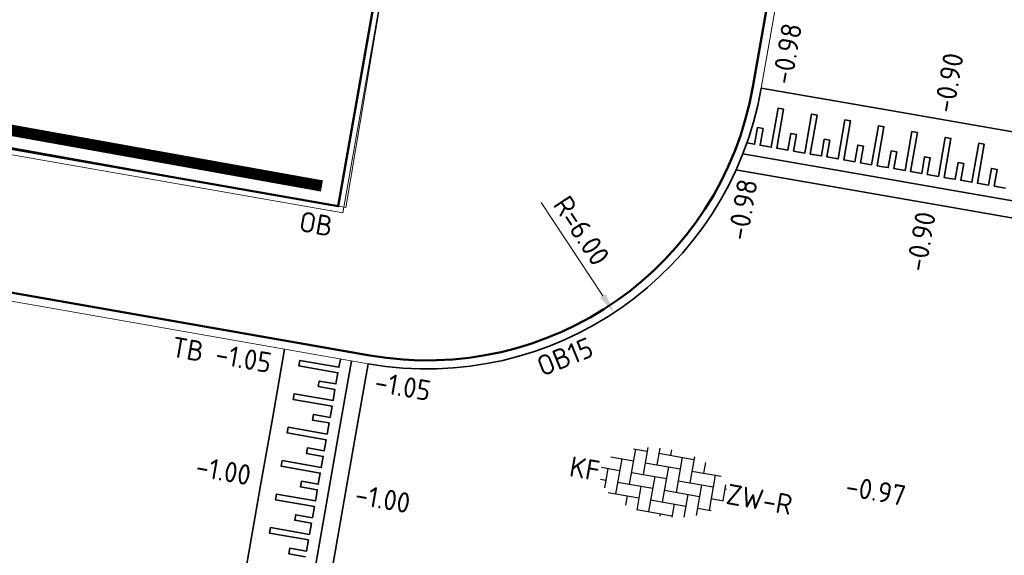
# Model space of a CAD drawing. Header units: metres. Extents: x 2514 to 227642, y 1683 to 852646.
# Tile 152 of 256: x 113788 to 113805, y 426373 to 426382. Entities that reach past the tile are written whole.
import ezdxf
from ezdxf.enums import TextEntityAlignment as Align
from ezdxf.lldxf.tags import DXFTag

# ---------------------------------------------------------------- set-up
doc = ezdxf.new("R2010")
doc.units = ezdxf.units.M
doc.linetypes.add('XX-CENTER', pattern=[8, 5, -1, 1, -1])
doc.layers.get('Defpoints').update_dxf_attribs({"color": 244, "lineweight": 35})
for name, color, linetype, lineweight in [('B-WE-KG-GRENS_PERCEEL-GV', 252, 'KG-PERCEEL', 18), ('N-WE-KG-WERKGRENS-G', 7, 'XX-CENTER', 35), ('N-WE-VH-DREMPEL_BESTRAAT-G', 1, 'Continuous', 35), ('N-WE-VH-KANTOPSLUITING-T18', 1, 'Continuous', 18), ('N-WE-VH-KANTOPSLUITING_ACHTERKANTBAND-G', 1, 'Continuous', 50), ('N-WE-VH-KANTOPSLUITING_OPSLUITBAND_100X200-G', 1, 'Continuous', 18), ('N-WE-VH-KANTOPSLUITING_OPSLUITBAND_150X250-G', 1, 'Continuous', 35), ('N-WE-VH-KANTOPSLUITING_TROTTOIRBAND_130 150-G', 2, 'Continuous', 13), ('N-WE-VH-M', 7, 'Continuous', 18), ('N-WE-VH-NAP-T18', 1, 'Continuous', 18), ('N-WE-VH-VERHARDING_BETONSTRAATSTEEN-S', 1, 'Continuous', 25)]:
    doc.layers.add(name, color=color, linetype=linetype, lineweight=lineweight)
doc.styles.add('ISO', font='NLCS-ISO.ttf')
doc.styles.add('NLCS-ISO', font='NLCS-ISO.ttf', dxfattribs={"height": 1.8})
doc.styles.add('NLCS-ISO-M200-T18', font='NLCS-ISO.ttf', dxfattribs={"height": 0.36})
doc.styles.get("Standard").update_dxf_attribs({"font": 'romans'})
tags = doc.linetypes.add('KG-PERCEEL', pattern='A,5.5,-2,["P",Standard,S=1.8,R=0,X=-0.5,Y=-0.9],-2,5.5,-2,[5,NLCS.SHX,S=0.75,R=0,X=0,Y=0],-2', length=19).pattern_tags.tags
tags[6] = DXFTag(74, 10)
doc.dimstyles.new('NLCS-M200-T18-PIJL_L2_H1', dxfattribs={"dimscale": 0.2, "dimtxt": 2.5, "dimasz": 1.8, "dimexe": 2, "dimexo": 2, "dimgap": 0.7, "dimtad": 1, "dimzin": 0, "dimdsep": 46, "dimtxsty": 'NLCS-ISO-M200-T18', "dimcen": 0, "dimdle": 2, "dimclrd": 256, "dimclre": 256, "dimclrt": 1, "dimadec": 1, "dimazin": 0, "dimtfac": 1, "dimtdec": 3, "dimtofl": 0, "dimtmove": 0, "dimatfit": 3, "dimfxl": 2, "dimfxlon": 1, "dimtfillclr": 256, "dimtolj": 1, "dimtzin": 0, "dimlwd": -1, "dimlwe": -1, "dimarcsym": 0})

# ---------------------------------------------------------------- blocks, each defined once
blk = doc.blocks.new('SVH-BSS_KEIFORMAAT_ELLEBOOG-SO')
at = {"ltscale": 0.1}
for p, q in [((-1.871609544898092, 2.805519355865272), (-1.871609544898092, 0.3855414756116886)), ((-0.8216095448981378, 2.941359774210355), (-0.8216095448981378, 1.435541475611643)), ((0.2283904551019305, 2.970445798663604), (0.2283904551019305, 2.485541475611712)), ((2.32839045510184, 2.709488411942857), (2.32839045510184, 0.3855414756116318)), ((-3.104154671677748, 2.485541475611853), (-1.871609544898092, 2.485541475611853)), ((-2.92160954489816, 2.48554147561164), (-2.92160954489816, -0.6644585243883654)), ((-0.8216095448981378, 2.485541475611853), (2.32839045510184, 2.485541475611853)), ((1.278390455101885, 2.485541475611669), (1.278390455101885, -0.664458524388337)), ((3.378390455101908, 2.384775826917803), (3.378390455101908, 1.4355414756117)), ((-4.954776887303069, 1.435541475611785), (-2.92160954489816, 1.435541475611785)), ((-3.971609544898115, 1.435541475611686), (-3.971609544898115, -1.71445852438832)), ((-1.871609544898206, 1.435541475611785), (1.278390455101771, 1.435541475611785)), ((0.2283904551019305, 1.435541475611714), (0.2283904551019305, -1.714458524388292)), ((2.328390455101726, 1.435541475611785), (4.954776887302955, 1.435541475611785)), ((4.428390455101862, 1.435541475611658), (4.428390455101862, -1.714458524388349)), ((-5.610382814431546, 0.3855414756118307), (-3.971609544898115, 0.3855414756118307)), ((-5.02160954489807, 0.3855414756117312), (-5.02160954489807, -1.36993364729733)), ((-2.92160954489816, 0.3855414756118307), (0.2283904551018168, 0.3855414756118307)), ((-0.8216095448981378, 0.385541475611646), (-0.8216095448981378, -2.76445852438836)), ((1.278390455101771, 0.3855414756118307), (4.428390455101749, 0.3855414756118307)), ((3.378390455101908, 0.3855414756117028), (3.378390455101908, -2.384775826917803)), ((5.47839045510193, 0.7434310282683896), (5.47839045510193, -0.6644585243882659)), ((5.478390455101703, 0.3855414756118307), (5.610382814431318, 0.3855414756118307)), ((-5.515026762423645, -0.6644585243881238), (-5.02160954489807, -0.6644585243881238)), ((-3.971609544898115, -0.6644585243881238), (-0.8216095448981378, -0.6644585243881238)), ((-1.871609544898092, -0.6644585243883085), (-1.871609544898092, -2.805519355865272)), ((0.2283904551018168, -0.6644585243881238), (3.378390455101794, -0.6644585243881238)), ((2.32839045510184, -0.6644585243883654), (2.32839045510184, -2.709488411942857)), ((4.428390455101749, -0.6644585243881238), (5.515026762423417, -0.6644585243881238)), ((-4.622465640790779, -1.714458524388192), (-1.871609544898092, -1.714458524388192)), ((-2.92160954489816, -1.714458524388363), (-2.92160954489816, -2.545893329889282)), ((-0.8216095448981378, -1.714458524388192), (2.32839045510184, -1.714458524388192)), ((1.278390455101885, -1.714458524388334), (1.278390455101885, -2.895995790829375)), ((3.378390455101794, -1.714458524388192), (4.622465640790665, -1.714458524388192)), ((-1.871609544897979, -2.764458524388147), (1.278390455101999, -2.764458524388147)), ((0.2283904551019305, -2.764458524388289), (0.2283904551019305, -2.970445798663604))]:
    blk.add_line(p, q, dxfattribs=at)
at = {"style": 'NLCS-ISO'}
blk.add_attdef('FORMAAT', text='', height=1.8, dxfattribs=at).set_placement((-5.710382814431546, -4.440892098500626e-15), align=Align.MIDDLE_RIGHT)
blk.add_attdef('KLEUR', text='', height=1.8, dxfattribs=at).set_placement((5.710382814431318, 0), align=Align.MIDDLE_LEFT)
at = {"style": 'NLCS-ISO', "flags": 1}
blk.add_attdef('FUNCTIE', text='', height=1.8, dxfattribs=at).set_placement((0.1159930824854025, -3.584775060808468), align=Align.MIDDLE_CENTER)
blk = doc.blocks.new('*D643')
at = {"layer": 'Defpoints', "color": 0, "transparency": 16777216}
for p in [(113795.1810819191, 426382.0695806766), (113798.4878808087, 426377.0630767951)]:
    blk.add_point(p, dxfattribs=at)
at = {"layer": 'N-WE-VH-M', "transparency": 16777216}
blk.add_line((113797.2026383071, 426379.0089379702), (113798.2894728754, 426377.3634670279), dxfattribs=at)
blk.add_solid([(113798.3395379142, 426377.3965350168), (113798.2394078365, 426377.3303990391), (113798.4878808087, 426377.0630767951)], dxfattribs=at)
at = {"layer": 'N-WE-VH-M', "color": 1, "transparency": 16777216, "insert": (113797.9138651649, 426378.5127602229), "char_height": 0.36, "attachment_point": 5, "rotation": 303.4447864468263, "style": 'NLCS-ISO-M200-T18'}
blk.add_mtext('\\A1;R=6.00', dxfattribs=at)

msp = doc.modelspace()

# ---------------------------------------------------------------- linework, layer by layer
at = {"layer": 'B-WE-KG-GRENS_PERCEEL-GV', "ltscale": 0.2}
msp.add_lwpolyline([(113784.0360000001, 426403.8440000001), (113757.3300000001, 426408.4230000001), (113753.6750000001, 426386.1150000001), (113793.7470000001, 426378.9200000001), (113798.1450000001, 426404.9960000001)], dxfattribs=at)
at = {"layer": 'N-WE-KG-WERKGRENS-G', "ltscale": 0.5, "const_width": 0.2, "flags": 128}
msp.add_lwpolyline([(113539.652279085, 426425.5412106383), (113565.2670740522, 426421.4206560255), (113581.702624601, 426515.366821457), (113569.5379686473, 426517.3536465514), (113568.4811698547, 426510.8832260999), (113563.8688356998, 426511.6365479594), (113565.8322627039, 426523.5441410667), (113609.9904357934, 426515.4901132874), (113609.0483854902, 426510.3250925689), (113606.845124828, 426498.5545733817), (113672.1137552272, 426487.0852521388), (113672.2092815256, 426487.8040197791), (113696.6235951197, 426483.5587126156), (113700.1410079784, 426478.1319809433), (113686.4813649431, 426398.5264068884), (113749.1842554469, 426387.1295809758), (113754.5517734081, 426386.2522647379), (113793.3258532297, 426379.302213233)], dxfattribs=at)
at = {"layer": 'N-WE-VH-DREMPEL_BESTRAAT-G'}
for points in [[(113801.0908212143, 426381.0327711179), (113803.409025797, 426380.6285392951), (113804.5911880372, 426380.4224023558), (113805.7733502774, 426380.2162654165), (113807.0016324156, 426380.0020864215)], [(113805.4045424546, 426379.2654863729), (113805.2075154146, 426379.2998425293), (113805.2590496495, 426379.5953830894), (113805.1605361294, 426379.6125611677), (113805.1090018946, 426379.3170206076), (113804.9119748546, 426379.3513767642), (113805.0322214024, 426380.0409714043), (113804.9337078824, 426380.0581494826), (113804.8134613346, 426379.3685548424), (113804.6164342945, 426379.402910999), (113804.6679685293, 426379.6984515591), (113804.5694550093, 426379.7156296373), (113804.5179207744, 426379.4200890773), (113804.4194072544, 426379.4372671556), (113804.3208937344, 426379.4544452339), (113804.4411402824, 426380.144039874), (113804.3426267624, 426380.1612179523), (113804.2223802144, 426379.4716233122), (113804.0253531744, 426379.5059794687), (113804.0768874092, 426379.8015200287), (113803.9783738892, 426379.818698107), (113803.9268396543, 426379.5231575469), (113803.7298126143, 426379.5575137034), (113803.8500591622, 426380.2471083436), (113803.7515456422, 426380.2642864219), (113803.6312990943, 426379.5746917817), (113803.4342720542, 426379.6090479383), (113803.485806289, 426379.9045884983), (113803.387292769, 426379.9217665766), (113803.3357585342, 426379.6262260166), (113803.2372450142, 426379.6434040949), (113803.1387314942, 426379.6605821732), (113803.2589780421, 426380.3501768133), (113803.1604645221, 426380.3673548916), (113803.0402179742, 426379.6777602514), (113802.8431909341, 426379.7121164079), (113802.8947251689, 426380.007656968), (113802.7962116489, 426380.0248350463), (113802.7446774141, 426379.7292944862), (113802.547650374, 426379.7636506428), (113802.667896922, 426380.4532452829), (113802.5693834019, 426380.4704233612), (113802.449136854, 426379.780828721), (113802.252109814, 426379.8151848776), (113802.3036440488, 426380.1107254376), (113802.2051305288, 426380.1279035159), (113802.153596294, 426379.8323629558), (113801.9565692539, 426379.8667191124), (113802.0768158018, 426380.5563137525), (113801.9783022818, 426380.5734918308), (113801.8580557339, 426379.8838971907), (113801.6610286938, 426379.9182533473), (113801.7125629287, 426380.2137939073), (113801.6140494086, 426380.2309719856), (113801.5625151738, 426379.9354314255), (113801.4640016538, 426379.9526095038), (113801.3654881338, 426379.969787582), (113801.4857346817, 426380.6593822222), (113801.3872211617, 426380.6765603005), (113801.2669746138, 426379.9869656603), (113801.0699475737, 426380.0213218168), (113801.1214818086, 426380.3168623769), (113801.0229682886, 426380.3340404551), (113800.9714340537, 426380.0384998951), (113800.8353327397, 426380.0622322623)], [(113800.7640116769, 426379.8716508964), (113803.2028888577, 426379.4463770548), (113804.3850510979, 426379.2402401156), (113805.5672133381, 426379.0341031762), (113806.9124788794, 426378.7995254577)], [(113800.6438758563, 426379.5880725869), (113803.1513546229, 426379.1508364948), (113804.333516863, 426378.9446995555), (113805.5156791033, 426378.7385626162), (113806.9285662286, 426378.4921935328)], [(113791.8260181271, 426371.643431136), (113792.0341162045, 426372.8252497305), (113792.242214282, 426374.007068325), (113792.4503123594, 426375.1888869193), (113792.6665290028, 426376.416812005)], [(113793.6514400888, 426376.2437505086), (113793.6259177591, 426376.0988055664), (113792.936523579, 426376.2201961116), (113792.9191820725, 426376.1217112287), (113793.6085762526, 426376.0003206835), (113793.5738932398, 426375.8033509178), (113793.2784385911, 426375.8553754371), (113793.2610970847, 426375.7568905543), (113793.5565517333, 426375.7048660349), (113793.5218687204, 426375.5078962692), (113792.8324745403, 426375.6292868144), (113792.8151330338, 426375.5308019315), (113793.504527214, 426375.4094113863), (113793.469844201, 426375.2124416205), (113793.1743895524, 426375.26446614), (113793.1570480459, 426375.165981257), (113793.4525026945, 426375.1139567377), (113793.435161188, 426375.0154718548), (113793.4178196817, 426374.916986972), (113792.7284255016, 426375.0383775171), (113792.7110839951, 426374.9398926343), (113793.4004781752, 426374.8185020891), (113793.3657951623, 426374.6215323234), (113793.0703405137, 426374.6735568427), (113793.0529990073, 426374.5750719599), (113793.3484536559, 426374.5230474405), (113793.3137706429, 426374.3260776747), (113792.6243764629, 426374.4474682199), (113792.6070349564, 426374.3489833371), (113793.2964291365, 426374.2275927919), (113793.2617461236, 426374.0306230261), (113792.966291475, 426374.0826475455), (113792.9489499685, 426373.9841626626), (113793.2444046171, 426373.9321381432), (113793.2270631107, 426373.8336532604), (113793.2097216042, 426373.7351683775), (113792.5203274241, 426373.8565589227), (113792.5029859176, 426373.7580740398), (113793.1923800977, 426373.6366834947), (113793.1576970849, 426373.4397137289), (113792.8622424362, 426373.4917382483), (113792.8449009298, 426373.3932533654), (113793.1403555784, 426373.341228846), (113793.1056725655, 426373.1442590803), (113792.4162783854, 426373.2656496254), (113792.3989368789, 426373.1671647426), (113793.0883310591, 426373.0457741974), (113793.0536480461, 426372.8488044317), (113792.7581933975, 426372.900828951), (113792.7408518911, 426372.8023440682), (113793.0363065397, 426372.7503195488)], [(113793.0078367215, 426371.4353330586), (113793.215934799, 426372.617151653), (113793.4240328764, 426373.7989702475), (113793.6321309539, 426374.9807888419), (113793.8493678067, 426376.2145078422)], [(113793.3032913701, 426371.3833085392), (113793.5113894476, 426372.5651271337), (113793.719487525, 426373.7469457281), (113793.9275856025, 426374.9287643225), (113794.1443546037, 426376.1598263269)]]:
    msp.add_lwpolyline(points, dxfattribs=at)
at = {"layer": 'N-WE-VH-KANTOPSLUITING_ACHTERKANTBAND-G', "ltscale": 0.2}
msp.add_line((113777.295336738, 426379.2678805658), (113794.1702727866, 426376.3075701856), dxfattribs=at)
for points in [[(113672.5680855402, 426486.9839889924), (113695.699019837, 426482.9501383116), (113699.2421656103, 426477.9513611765), (113685.5992254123, 426397.8919818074), (113793.6151820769, 426378.9431243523), (113797.2611102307, 426399.6488691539)], [(113800.9424475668, 426381.0551025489), (113801.3019964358, 426383.0970317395)]]:
    msp.add_lwpolyline(points, dxfattribs=at)
msp.add_arc((113795.181081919, 426382.0695806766), 5.85, 260.0500476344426, 350.0135621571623, dxfattribs=at)
at = {"layer": 'N-WE-VH-KANTOPSLUITING_OPSLUITBAND_100X200-G', "ltscale": 0.2}
msp.add_lwpolyline([(113672.5507965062, 426486.8854948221), (113695.6412573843, 426482.8587023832), (113699.1366284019, 426477.9273273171), (113685.4839292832, 426397.8106807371), (113793.6963364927, 426378.8273606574), (113797.3595951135, 426399.6315276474)], dxfattribs=at)
at = {"layer": 'N-WE-VH-KANTOPSLUITING_OPSLUITBAND_150X250-G', "ltscale": 0.2}
msp.add_arc((113795.181081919, 426382.0695806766), 6, 260.0500476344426, 350.0135621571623, dxfattribs=at)
at = {"layer": 'N-WE-VH-KANTOPSLUITING_TROTTOIRBAND_130 150-G', "ltscale": 0.2}
msp.add_line((113777.2694185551, 426379.1201367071), (113794.1443546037, 426376.1598263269), dxfattribs=at)
msp.add_lwpolyline([(113801.0901748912, 426381.0290902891), (113801.4497403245, 426383.0711135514, 0.4142135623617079), (113801.0845951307, 426383.5923323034), (113797.3276302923, 426384.2538696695)], format="xyb", dxfattribs=at)

# ---------------------------------------------------------------- block references
at = {"layer": 'N-WE-VH-VERHARDING_BETONSTRAATSTEEN-S', "extrusion": (0.014174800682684, -0.02020285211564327, 0.9996954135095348)}
ref = msp.add_blockref('SVH-BSS_KEIFORMAAT_ELLEBOOG-SO', (338046.6329195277, 283585.2526399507, -7000.911228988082), dxfattribs=dict(at, xscale=0.2000000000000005, yscale=0.2000000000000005, zscale=0.2000000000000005, rotation=314.9678780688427))
ref.add_attrib('FORMAAT', 'KF', dxfattribs={"layer": '0', "extrusion": (0.014174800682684, -0.02020285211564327, 0.9996954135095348), "height": 0.36, "rotation": 314.967878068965, "style": 'NLCS-ISO'}).set_placement((338045.8258023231, 283586.060662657, -7000.91122898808), align=Align.MIDDLE_RIGHT)
ref.add_attrib('KLEUR', 'ZW-R', dxfattribs={"layer": '0', "extrusion": (0.014174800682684, -0.02020285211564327, 0.9996954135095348), "height": 0.36, "rotation": 314.967878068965, "style": 'NLCS-ISO'}).set_placement((338047.4400367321, 283584.4446172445, -7000.911228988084), align=Align.MIDDLE_LEFT)

# ---------------------------------------------------------------- texts
at = {"layer": 'N-WE-VH-KANTOPSLUITING-T18', "style": 'NLCS-ISO-M200-T18'}
for s, rotation, p in [('OB', 350.0500476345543, (113792.9017385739, 426378.5068315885)), ('TB', 350.0500476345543, (113790.6479453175, 426376.2879789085)), ('OB15', 22.11129275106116, (113797.2211270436, 426375.9271071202))]:
    msp.add_text(s, height=0.36, rotation=rotation, dxfattribs=at).set_placement(p)
at = {"layer": 'N-WE-VH-NAP-T18', "style": 'ISO'}
for s, rotation, p in [('-0.98', 80.10862630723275, (113801.6288193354, 426381.0755253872)), ('-0.90', 80.10862630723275, (113804.4897964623, 426380.5736342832)), ('-0.98', 80.10862630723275, (113800.8449808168, 426378.3204493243)), ('-0.90', 80.10862630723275, (113803.9975108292, 426377.7674121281)), ('-1.05', 350.0500476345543, (113791.4208383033, 426376.1641508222)), ('-1.05', 350.0500476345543, (113794.2367908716, 426375.6701582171)), ('-1.00', 350.0500476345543, (113791.071942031, 426374.1753045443)), ('-0.97', 350.0500476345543, (113802.5584013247, 426373.8290227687)), ('-1.00', 350.0500476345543, (113793.8878945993, 426373.6813119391))]:
    msp.add_text(s, height=0.36, rotation=rotation, dxfattribs=at).set_placement(p)

# ---------------------------------------------------------------- dimensions: what is measured, and where the dimension line sits
at = {"layer": 'N-WE-VH-M'}
dim = msp.add_radius_dim(center=(113795.1810819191, 426382.0695806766), mpoint=(113798.4878808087, 426377.0630767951), dimstyle='NLCS-M200-T18-PIJL_L2_H1', override={"dimpost": 'R=<>', "dimclrt": 1}, dxfattribs=at)
dim.commit()
dim.dimension.update_dxf_attribs({"geometry": '*D643', "text_midpoint": (113797.6468516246, 426378.3363976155), "dimtype": 164})

doc.saveas('drawing.dxf')
